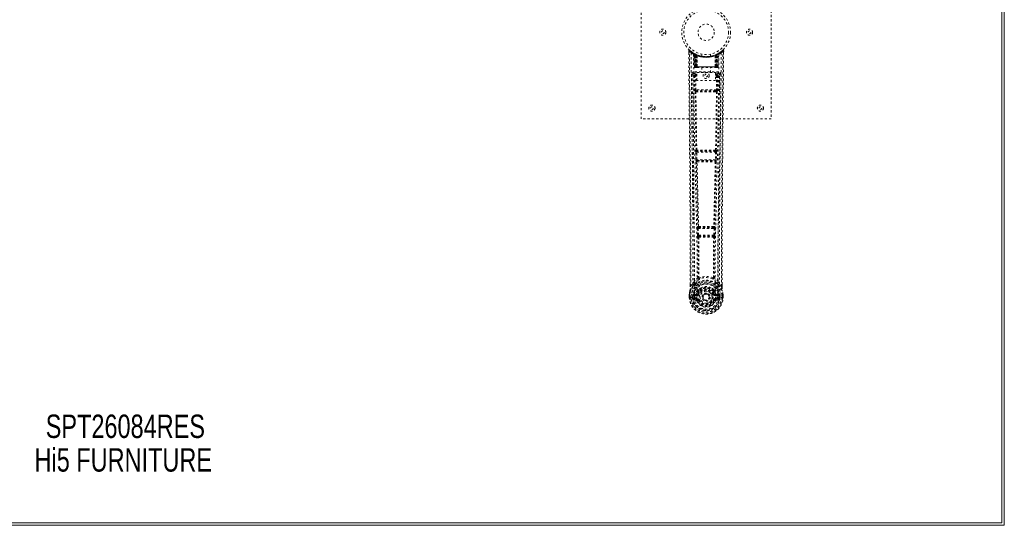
# Model space of a CAD drawing. Header units: inches. Extents: x 20.7 to 104.2, y 28.9 to 88.4.
# Tile 3 of 4: x 58.7 to 104.2, y 28.9 to 52.2. Entities that reach past the tile are written whole.
import ezdxf

# ---------------------------------------------------------------- set-up
doc = ezdxf.new("R2010")
doc.units = ezdxf.units.IN
doc.header["$MEASUREMENT"] = 0
doc.linetypes.add('SLD-Dashed', pattern=[0.075, 0.05, -0.025])
doc.linetypes.add('SLD-Solid', pattern=[0])
doc.layers.add('HI5-SYMBOLTEXT', color=5, linetype='SLD-Solid')
doc.styles.add('SLDTEXTSTYLE0', font='TXT', dxfattribs={"width": 0.75})

# ---------------------------------------------------------------- blocks, each defined once
blk = doc.blocks.new('SW_NOTE_0')
at = {"layer": 'HI5-SYMBOLTEXT', "color": 0, "char_height": 1.08, "attachment_point": 1, "style": 'SLDTEXTSTYLE0'}
for s, insert in [('SPT26084RES', (0, 1.392)), ('Hi5 FURNITURE', (-0.514, -0.16))]:
    blk.add_mtext(s, dxfattribs=dict(at, insert=insert))

msp = doc.modelspace()

# ---------------------------------------------------------------- linework, layer by layer
at = {"color": 7, "linetype": 'SLD-Solid', "lineweight": 15}
for p, q in [((104.04, 28.995), (104.04, 88.259)), ((104.04, 88.259), (104.04, 28.995)), ((104.158, 88.377), (104.158, 28.877)), ((104.158, 28.877), (20.658, 28.877)), ((20.776, 28.995), (104.04, 28.995)), ((104.04, 28.995), (20.776, 28.995))]:
    msp.add_line(p, q, dxfattribs=at)
at = {"color": 7, "linetype": 'SLD-Dashed', "lineweight": 0}
for p, q in [((87.408, 47.627), (87.408, 55.627)), ((93.408, 55.627), (93.408, 47.627)), ((89.601, 50.768), (89.602, 50.684)), ((89.839, 50.653), (89.826, 50.661)), ((89.854, 50.628), (89.841, 50.637)), ((89.862, 50.031), (89.841, 50.637)), ((89.875, 50.031), (89.854, 50.628)), ((89.924, 50.609), (89.858, 50.643)), ((89.873, 50.621), (89.896, 50.027)), ((89.941, 50.582), (89.873, 50.618)), ((89.893, 50.031), (89.873, 50.618)), ((89.9, 50.588), (89.913, 50.614)), ((89.9, 50.588), (89.901, 50.031)), ((89.906, 50.585), (89.9, 50.588)), ((89.906, 50.585), (89.918, 50.611)), ((89.906, 50.031), (89.906, 50.585)), ((89.913, 50.614), (89.918, 50.611)), ((89.914, 50.581), (89.926, 50.608)), ((89.914, 50.031), (89.914, 50.581)), ((89.918, 50.579), (89.93, 50.606)), ((89.918, 50.579), (89.918, 50.031)), ((89.925, 50.608), (89.924, 50.609)), ((89.93, 50.606), (89.926, 50.608)), ((89.932, 50.573), (89.944, 50.599)), ((89.932, 50.573), (89.933, 50.031)), ((89.936, 50.571), (89.948, 50.598)), ((89.936, 50.031), (89.936, 50.571)), ((89.941, 50.582), (89.942, 50.582)), ((89.96, 50.031), (89.941, 50.582)), ((89.942, 50.582), (89.962, 50.031)), ((89.944, 50.599), (89.948, 50.598)), ((89.987, 50.553), (89.985, 50.554)), ((89.99, 50.029), (89.985, 50.554)), ((89.987, 50.553), (89.992, 50.031)), ((89.991, 50.579), (89.988, 50.58)), ((90.208, 50.616), (90.208, 50.519)), ((90.608, 50.519), (90.608, 50.616)), ((90.824, 50.031), (90.829, 50.553)), ((90.828, 50.581), (90.825, 50.579)), ((90.831, 50.554), (90.826, 50.029)), ((90.831, 50.554), (90.829, 50.553)), ((90.855, 50.031), (90.874, 50.582)), ((90.875, 50.582), (90.856, 50.031)), ((90.868, 50.598), (90.88, 50.571)), ((90.872, 50.599), (90.898, 50.612)), ((90.872, 50.599), (90.884, 50.573)), ((90.874, 50.582), (90.875, 50.582)), ((90.943, 50.618), (90.875, 50.582)), ((90.88, 50.571), (90.88, 50.031)), ((90.883, 50.031), (90.884, 50.573)), ((90.89, 50.608), (90.886, 50.606)), ((90.886, 50.606), (90.898, 50.579)), ((90.89, 50.608), (90.902, 50.581)), ((90.892, 50.609), (90.891, 50.608)), ((90.958, 50.643), (90.892, 50.609)), ((90.898, 50.611), (90.903, 50.614)), ((90.898, 50.611), (90.911, 50.585)), ((90.898, 50.031), (90.898, 50.579)), ((90.902, 50.581), (90.902, 50.031)), ((90.903, 50.614), (90.912, 50.618)), ((90.903, 50.614), (90.916, 50.588)), ((90.916, 50.588), (90.911, 50.585)), ((90.911, 50.585), (90.911, 50.031)), ((90.916, 50.031), (90.916, 50.588)), ((90.92, 50.027), (90.943, 50.621)), ((90.923, 50.031), (90.943, 50.618)), ((90.936, 50.612), (90.931, 50.613)), ((90.941, 50.031), (90.962, 50.628)), ((90.954, 50.031), (90.976, 50.637)), ((90.976, 50.637), (90.962, 50.628)), ((90.99, 50.661), (90.977, 50.653)), ((91.054, 50.703), (90.994, 50.666)), ((91.165, 50.791), (91.063, 50.71)), ((91.215, 50.768), (91.185, 50.769)), ((91.214, 50.683), (91.215, 50.768)), ((89.862, 50.031), (89.875, 50.031)), ((89.901, 50.031), (89.862, 50.031)), ((89.875, 50.031), (89.914, 50.031)), ((89.888, 50.003), (89.892, 50.002)), ((89.893, 50.031), (89.96, 50.031)), ((89.894, 50.002), (89.893, 50.002)), ((89.901, 50.002), (89.906, 50.002)), ((89.905, 50.002), (89.915, 50.002)), ((90.911, 50.031), (89.906, 50.031)), ((89.915, 50.002), (89.919, 50.002)), ((89.918, 50.031), (90.898, 50.031)), ((89.923, 50.002), (89.99, 50.002)), ((89.933, 50.031), (89.936, 50.031)), ((90.88, 50.031), (89.936, 50.031)), ((89.962, 50.031), (89.96, 50.031)), ((89.99, 50.029), (89.992, 50.031)), ((89.992, 50.031), (90.824, 50.031)), ((89.992, 50.002), (90.824, 50.002)), ((90.213, 50.002), (90.213, 49.769)), ((90.603, 49.769), (90.603, 50.002)), ((90.824, 50.031), (90.826, 50.029)), ((90.826, 50.002), (90.893, 50.002)), ((90.856, 50.031), (90.855, 50.031)), ((90.856, 50.031), (90.923, 50.031)), ((90.88, 50.031), (90.883, 50.031)), ((90.897, 50.002), (90.901, 50.002)), ((90.901, 50.002), (90.911, 50.002)), ((90.902, 50.031), (90.941, 50.031)), ((90.91, 50.002), (90.915, 50.002)), ((90.915, 50.002), (90.915, 50.004)), ((90.954, 50.031), (90.916, 50.031)), ((90.923, 50.002), (90.922, 50.002)), ((90.924, 50.002), (90.928, 50.002)), ((90.941, 50.031), (90.954, 50.031)), ((89.795, 49.705), (89.791, 49.687)), ((89.792, 49.695), (89.792, 49.685)), ((89.792, 49.685), (89.792, 49.683)), ((89.792, 49.684), (89.799, 48.87)), ((89.836, 49.793), (89.836, 49.733)), ((90.98, 49.793), (89.836, 49.793)), ((89.836, 49.733), (89.984, 49.733)), ((89.884, 49.63), (89.891, 48.97)), ((89.884, 49.63), (89.929, 49.63)), ((89.929, 49.675), (89.929, 49.63)), ((89.984, 49.675), (89.929, 49.675)), ((89.984, 49.63), (89.929, 49.63)), ((89.936, 48.97), (89.929, 49.63)), ((89.984, 49.403), (89.984, 49.769)), ((89.984, 49.769), (90.845, 49.769)), ((90.845, 49.769), (90.845, 49.403)), ((90.845, 49.733), (90.98, 49.733)), ((90.845, 49.675), (90.888, 49.675)), ((90.845, 49.63), (90.888, 49.63)), ((90.888, 49.63), (90.881, 48.97)), ((90.888, 49.675), (90.888, 49.63)), ((90.932, 49.63), (90.925, 48.97)), ((90.98, 49.733), (90.98, 49.793)), ((91.017, 48.87), (91.024, 49.684)), ((91.025, 49.687), (91.021, 49.705)), ((91.024, 49.685), (91.024, 49.695)), ((91.024, 49.683), (91.024, 49.685)), ((90.845, 49.403), (89.984, 49.403)), ((89.933, 48.88), (89.982, 48.879)), ((90.881, 48.97), (89.936, 48.97)), ((89.992, 48.926), (89.945, 48.926)), ((90.824, 48.926), (89.992, 48.926)), ((90.872, 48.926), (90.824, 48.926)), ((90.834, 48.879), (90.883, 48.88)), ((93.408, 47.627), (87.408, 47.627)), ((89.928, 46.099), (89.939, 45.746)), ((89.941, 46.191), (89.935, 46.189)), ((89.973, 46.1), (90.843, 46.1)), ((89.984, 45.748), (89.973, 46.1)), ((89.98, 46.145), (89.986, 46.148)), ((90.836, 46.145), (89.98, 46.145)), ((90.83, 46.148), (90.836, 46.145)), ((90.843, 46.1), (90.833, 45.748)), ((90.881, 46.189), (90.875, 46.191)), ((90.888, 46.099), (90.877, 45.746)), ((89.952, 45.656), (89.953, 45.656)), ((90.833, 45.748), (89.984, 45.748)), ((89.997, 45.702), (89.997, 45.703)), ((89.997, 45.703), (90.819, 45.703)), ((90.819, 45.703), (90.819, 45.702)), ((90.863, 45.656), (90.864, 45.656)), ((89.998, 42.577), (90.01, 42.268)), ((90.02, 42.67), (90.008, 42.666)), ((90.01, 42.268), (90.012, 42.234)), ((90.042, 42.578), (90.774, 42.578)), ((90.054, 42.269), (90.042, 42.578)), ((90.052, 42.623), (90.065, 42.627)), ((90.764, 42.623), (90.052, 42.623)), ((90.762, 42.269), (90.054, 42.269)), ((90.751, 42.627), (90.764, 42.623)), ((90.774, 42.578), (90.762, 42.269)), ((90.796, 42.67), (90.808, 42.666)), ((90.807, 42.268), (90.804, 42.234)), ((90.819, 42.577), (90.807, 42.268)), ((90.028, 42.178), (90.029, 42.177)), ((90.073, 42.224), (90.072, 42.225)), ((90.072, 42.225), (90.744, 42.225)), ((90.744, 42.225), (90.743, 42.224)), ((90.787, 42.177), (90.788, 42.178)), ((89.671, 39.895), (89.671, 39.984)), ((89.673, 39.985), (89.673, 39.896)), ((89.797, 40.012), (89.701, 39.896)), ((89.797, 40.012), (89.857, 40.124)), ((90.96, 40.124), (91.019, 40.012)), ((91.115, 39.896), (91.019, 40.012)), ((91.144, 39.896), (91.143, 39.997)), ((91.145, 39.895), (91.145, 39.997)), ((89.628, 39.396), (89.629, 39.513)), ((89.629, 39.517), (89.629, 39.513)), ((89.63, 39.513), (89.63, 39.395)), ((89.659, 39.513), (89.658, 39.397)), ((89.824, 39.516), (89.821, 39.512)), ((89.824, 39.516), (89.835, 39.527)), ((89.95, 39.548), (89.835, 39.527)), ((89.835, 39.527), (89.835, 39.527)), ((89.835, 39.527), (89.835, 39.527)), ((89.85, 39.494), (89.979, 39.519)), ((89.979, 39.519), (89.979, 39.494)), ((90.027, 39.548), (90.034, 39.56)), ((90.034, 39.56), (90.061, 39.548)), ((90.037, 39.708), (90.036, 39.686)), ((90.044, 39.736), (90.055, 39.754)), ((90.06, 39.703), (90.06, 39.681)), ((90.755, 39.548), (90.782, 39.56)), ((90.756, 39.681), (90.756, 39.703)), ((90.761, 39.754), (90.773, 39.736)), ((90.779, 39.708), (90.78, 39.686)), ((90.782, 39.56), (90.789, 39.548)), ((90.837, 39.519), (90.966, 39.494)), ((90.837, 39.519), (90.837, 39.494)), ((90.981, 39.527), (90.866, 39.548)), ((90.981, 39.527), (90.992, 39.516)), ((90.995, 39.512), (90.992, 39.516)), ((91.158, 39.397), (91.158, 39.513)), ((91.187, 39.395), (91.186, 39.513)), ((91.187, 39.513), (91.187, 39.517)), ((91.188, 39.396), (91.187, 39.513)), ((89.628, 39.396), (89.632, 39.396)), ((89.632, 39.396), (89.686, 39.396)), ((89.686, 39.396), (89.709, 39.396)), ((89.709, 39.396), (89.714, 39.396)), ((89.714, 39.396), (89.865, 39.396)), ((89.78, 39.469), (89.78, 39.47)), ((89.78, 39.397), (89.78, 39.469)), ((89.78, 39.397), (89.78, 39.397)), ((89.809, 39.468), (89.809, 39.397)), ((89.815, 39.397), (89.809, 39.397)), ((89.81, 39.469), (89.815, 39.488)), ((89.815, 39.488), (89.815, 39.475)), ((89.815, 39.475), (89.815, 39.397)), ((89.833, 39.276), (89.951, 39.252)), ((89.85, 39.494), (89.85, 39.464)), ((89.979, 39.494), (89.85, 39.494)), ((89.979, 39.464), (89.85, 39.464)), ((89.863, 39.342), (89.863, 39.312)), ((89.863, 39.342), (89.979, 39.342)), ((89.979, 39.291), (89.863, 39.312)), ((89.863, 39.312), (89.979, 39.312)), ((89.865, 39.396), (89.865, 39.396)), ((89.979, 39.464), (89.979, 39.494)), ((89.979, 39.342), (89.979, 39.312)), ((89.979, 39.291), (89.979, 39.312)), ((90.039, 39.248), (90.035, 39.256)), ((90.061, 39.257), (90.039, 39.248)), ((90.252, 39.403), (90.252, 39.418)), ((90.252, 39.394), (90.252, 39.403)), ((90.777, 39.248), (90.755, 39.257)), ((90.781, 39.256), (90.777, 39.248)), ((90.832, 39.225), (90.777, 39.248)), ((90.966, 39.494), (90.837, 39.494)), ((90.837, 39.464), (90.837, 39.494)), ((90.966, 39.464), (90.837, 39.464)), ((90.837, 39.342), (90.837, 39.312)), ((90.837, 39.342), (90.953, 39.342)), ((90.953, 39.312), (90.837, 39.291)), ((90.837, 39.291), (90.837, 39.312)), ((90.837, 39.312), (90.953, 39.312)), ((90.865, 39.252), (90.984, 39.276)), ((90.951, 39.396), (91.102, 39.396)), ((90.953, 39.312), (90.953, 39.342)), ((90.966, 39.464), (90.966, 39.494)), ((91.001, 39.488), (91.001, 39.475)), ((91.006, 39.469), (91.001, 39.488)), ((91.001, 39.475), (91.001, 39.397)), ((91.001, 39.397), (91.007, 39.397)), ((91.036, 39.47), (91.007, 39.468)), ((91.007, 39.397), (91.007, 39.468)), ((91.036, 39.47), (91.036, 39.469)), ((91.036, 39.469), (91.037, 39.397)), ((91.102, 39.396), (91.108, 39.396)), ((91.108, 39.396), (91.131, 39.396)), ((91.131, 39.396), (91.184, 39.396)), ((91.184, 39.396), (91.188, 39.396))]:
    msp.add_line(p, q, dxfattribs=at)
at = {"color": 7, "linetype": 'SLD-Dashed', "lineweight": 0, "flags": 128}
for points in [[(89.601, 50.768), (89.602, 50.768), (89.604, 50.768), (89.61, 50.769), (89.62, 50.769), (89.625, 50.768), (89.631, 50.769)], [(89.671, 39.984), (89.669, 42.613), (89.651, 45.331), (89.627, 48.049), (89.601, 50.768)], [(89.65, 50.788), (89.643, 50.792), (89.635, 50.795), (89.626, 50.795), (89.618, 50.794), (89.612, 50.79), (89.606, 50.785), (89.603, 50.778), (89.602, 50.771)], [(89.631, 50.769), (89.639, 50.777), (89.646, 50.784), (89.65, 50.789), (89.651, 50.791)], [(89.701, 39.896), (89.702, 40.635), (89.702, 41.415), (89.7, 42.238), (89.696, 43.103), (89.692, 43.9), (89.686, 44.73), (89.685, 44.92), (89.683, 45.113), (89.682, 45.307), (89.681, 45.44), (89.68, 45.57), (89.678, 45.705), (89.677, 45.847), (89.673, 46.3), (89.669, 46.805), (89.663, 47.36), (89.66, 47.711), (89.656, 48.084), (89.653, 48.486), (89.649, 48.862), (89.644, 49.353), (89.64, 49.789), (89.637, 50.17), (89.634, 50.497), (89.631, 50.769)], [(89.72, 50.675), (89.726, 49.084), (89.744, 47.495), (89.774, 45.908), (89.812, 44.326), (89.842, 43.086), (89.865, 41.85), (89.875, 40.62), (89.865, 39.396)], [(89.829, 50.619), (89.835, 49.033), (89.856, 47.448), (89.889, 45.866), (89.929, 44.287), (89.961, 43.05), (89.985, 41.816), (89.995, 40.588), (89.982, 39.366)], [(89.834, 50.654), (89.841, 50.643), (89.845, 50.629)], [(89.841, 50.642), (89.842, 50.637), (89.842, 50.635)], [(89.872, 50.625), (89.873, 50.619), (89.873, 50.618)], [(89.874, 50.634), (89.88, 50.63), (89.913, 50.614)], [(90.987, 50.619), (90.981, 49.033), (90.96, 47.448), (90.927, 45.866), (90.887, 44.287), (90.855, 43.05), (90.831, 41.816), (90.822, 40.588), (90.834, 39.366)], [(91.096, 50.675), (91.091, 49.084), (91.072, 47.495), (91.042, 45.908), (91.004, 44.326), (90.974, 43.086), (90.951, 41.85), (90.941, 40.62), (90.951, 39.396)], [(91.115, 39.896), (91.114, 40.71), (91.114, 41.559), (91.117, 42.443), (91.12, 43.245), (91.123, 43.763), (91.127, 44.305), (91.131, 44.871), (91.136, 45.434), (91.14, 45.922), (91.145, 46.569), (91.152, 47.257), (91.159, 47.987), (91.165, 48.663), (91.185, 50.769)], [(91.145, 39.997), (91.147, 42.613), (91.165, 45.329), (91.189, 48.051), (91.215, 50.768)], [(91.212, 50.768), (91.21, 50.776), (91.207, 50.784), (91.201, 50.79), (91.195, 50.795), (91.188, 50.798), (91.181, 50.798), (91.173, 50.796), (91.167, 50.792)], [(89.933, 50.031), (89.925, 50.031), (89.917, 50.031), (89.91, 50.031), (89.904, 50.031), (89.899, 50.031), (89.896, 50.031), (89.894, 50.031), (89.893, 50.031)], [(89.893, 50.031), (89.894, 50.024), (89.895, 50.022)], [(89.907, 50.002), (89.907, 50.002), (89.908, 50.002), (89.911, 50.003), (89.915, 50.004)], [(89.922, 50.002), (89.924, 50.002), (89.925, 50.002)], [(89.962, 50.031), (89.965, 50.021), (89.972, 50.012)], [(89.99, 50.029), (89.975, 50.015), (89.972, 50.012)], [(90.826, 50.029), (90.841, 50.015), (90.844, 50.012)], [(90.844, 50.012), (90.851, 50.021), (90.855, 50.031)], [(90.923, 50.031), (90.922, 50.031), (90.921, 50.031), (90.917, 50.031), (90.912, 50.031), (90.906, 50.031), (90.899, 50.031), (90.891, 50.031), (90.883, 50.031)], [(90.902, 50.004), (90.906, 50.003), (90.908, 50.002), (90.909, 50.002), (90.909, 50.002)], [(89.731, 49.687), (89.735, 49.311), (89.739, 48.882), (89.744, 48.412), (89.748, 47.987), (89.75, 47.765), (89.752, 47.542), (89.754, 47.32), (89.757, 47.067), (89.759, 46.812), (89.761, 46.565), (89.766, 46.061), (89.77, 45.593), (89.774, 45.161), (89.778, 44.739), (89.781, 44.249), (89.787, 43.408), (89.792, 42.56), (89.796, 41.682), (89.797, 40.828), (89.797, 40.012)], [(89.791, 49.687), (89.815, 49.659), (89.884, 49.63)], [(89.791, 49.687), (89.822, 46.499), (89.848, 43.311), (89.857, 40.124)], [(89.929, 49.675), (89.86, 49.704), (89.836, 49.733)], [(90.98, 49.733), (90.957, 49.704), (90.888, 49.675)], [(90.932, 49.63), (90.928, 49.63), (90.918, 49.63), (90.904, 49.63), (90.888, 49.63)], [(90.932, 49.63), (91.001, 49.659), (91.022, 49.684)], [(90.96, 40.124), (90.968, 43.311), (90.994, 46.499), (91.025, 49.687)], [(91.019, 40.012), (91.019, 40.752), (91.02, 41.524), (91.023, 42.327), (91.027, 43.093), (91.032, 43.868), (91.038, 44.644), (91.044, 45.4), (91.051, 46.126), (91.057, 46.801), (91.064, 47.558), (91.071, 48.267), (91.078, 48.965), (91.085, 49.687)], [(89.936, 48.97), (89.92, 48.97), (89.906, 48.97), (89.895, 48.97), (89.891, 48.97)], [(89.9, 48.882), (89.917, 47.536), (89.941, 46.191)], [(89.975, 46.189), (89.95, 47.534), (89.933, 48.88)], [(90.834, 48.879), (90.623, 48.879), (90.408, 48.879), (90.194, 48.879), (89.982, 48.879)], [(90.824, 48.926), (90.62, 48.926), (90.414, 48.926), (90.202, 48.926), (89.992, 48.926)], [(90.883, 48.88), (90.866, 47.534), (90.841, 46.189)], [(90.872, 48.926), (90.888, 48.922), (90.899, 48.915)], [(90.916, 48.882), (90.899, 47.536), (90.875, 46.191)], [(90.925, 48.97), (90.921, 48.97), (90.911, 48.97), (90.896, 48.97), (90.881, 48.97)], [(89.973, 46.1), (89.965, 46.1), (89.957, 46.1), (89.949, 46.099), (89.943, 46.099), (89.937, 46.099), (89.933, 46.099), (89.93, 46.099), (89.928, 46.099)], [(90.888, 46.099), (90.886, 46.099), (90.883, 46.099), (90.879, 46.099), (90.873, 46.099), (90.867, 46.099), (90.859, 46.1), (90.852, 46.1), (90.843, 46.1)], [(89.984, 45.748), (89.975, 45.747), (89.968, 45.747), (89.96, 45.747), (89.954, 45.747), (89.948, 45.746), (89.944, 45.746), (89.941, 45.746), (89.939, 45.746)], [(89.939, 45.746), (89.941, 45.713), (89.941, 45.711)], [(89.953, 45.656), (89.988, 44.161), (90.02, 42.67)], [(90.056, 42.666), (90.023, 44.157), (89.987, 45.653)], [(90.829, 45.653), (90.793, 44.157), (90.76, 42.666)], [(90.863, 45.656), (90.828, 44.161), (90.796, 42.67)], [(90.877, 45.746), (90.876, 45.746), (90.872, 45.746), (90.868, 45.746), (90.862, 45.747), (90.856, 45.747), (90.849, 45.747), (90.841, 45.747), (90.833, 45.748)], [(90.859, 45.676), (90.86, 45.674), (90.863, 45.656)], [(90.877, 45.746), (90.875, 45.713), (90.875, 45.711)], [(90.042, 42.578), (90.034, 42.578), (90.026, 42.578), (90.019, 42.577), (90.013, 42.577), (90.007, 42.577), (90.003, 42.577), (89.999, 42.577), (89.998, 42.577)], [(90.054, 42.269), (90.046, 42.269), (90.038, 42.269), (90.031, 42.269), (90.025, 42.268), (90.019, 42.268), (90.015, 42.268), (90.012, 42.268), (90.01, 42.268)], [(90.042, 42.578), (90.042, 42.587), (90.042, 42.595), (90.044, 42.609), (90.047, 42.619), (90.052, 42.623)], [(90.762, 42.269), (90.761, 42.261), (90.76, 42.252), (90.755, 42.238), (90.75, 42.228), (90.747, 42.226), (90.745, 42.225), (90.744, 42.225)], [(90.807, 42.268), (90.802, 42.268), (90.791, 42.268), (90.777, 42.269), (90.762, 42.269)], [(90.764, 42.623), (90.769, 42.619), (90.773, 42.609), (90.774, 42.595), (90.775, 42.587), (90.774, 42.578)], [(90.819, 42.577), (90.817, 42.577), (90.813, 42.577), (90.809, 42.577), (90.803, 42.577), (90.797, 42.577), (90.79, 42.578), (90.782, 42.578), (90.774, 42.578)], [(90.029, 42.177), (90.04, 41.246), (90.04, 40.317)], [(90.065, 42.172), (90.075, 41.24), (90.076, 40.31)], [(90.74, 40.31), (90.741, 41.24), (90.751, 42.172)], [(90.787, 42.177), (90.777, 41.246), (90.776, 40.317)], [(89.839, 39.972), (89.739, 39.848), (89.659, 39.694)], [(90.038, 40.308), (89.941, 40.222), (89.857, 40.124)], [(89.95, 40.075), (89.944, 40.069), (89.935, 40.06)], [(90.038, 40.308), (90.04, 40.298), (90.045, 40.289), (90.051, 40.283), (90.059, 40.28), (90.067, 40.28), (90.074, 40.283), (90.081, 40.29), (90.086, 40.299)], [(90.076, 40.31), (90.076, 40.308), (90.077, 40.306), (90.08, 40.303), (90.086, 40.299)], [(90.73, 40.299), (90.737, 40.303), (90.739, 40.306), (90.74, 40.308), (90.74, 40.31)], [(90.73, 40.299), (90.735, 40.29), (90.742, 40.283), (90.75, 40.28), (90.758, 40.28), (90.765, 40.283), (90.771, 40.289), (90.776, 40.298), (90.778, 40.308)], [(90.96, 40.124), (90.875, 40.222), (90.778, 40.308)], [(90.881, 40.06), (90.872, 40.069), (90.867, 40.075)], [(90.977, 39.972), (91.077, 39.848), (91.157, 39.694)], [(89.659, 39.694), (89.643, 39.615), (89.629, 39.517)], [(89.629, 39.513), (89.642, 39.608), (89.658, 39.683)], [(89.629, 39.517), (89.63, 39.517), (89.632, 39.516), (89.635, 39.516), (89.638, 39.515), (89.643, 39.515), (89.648, 39.514), (89.653, 39.513), (89.659, 39.513)], [(89.629, 39.513), (89.629, 39.513), (89.63, 39.513), (89.632, 39.513), (89.636, 39.513), (89.64, 39.513), (89.646, 39.513), (89.652, 39.513), (89.659, 39.513)], [(89.659, 39.694), (89.658, 39.688), (89.658, 39.683)], [(89.701, 39.896), (89.695, 39.896), (89.689, 39.896), (89.683, 39.896), (89.678, 39.896), (89.674, 39.896), (89.672, 39.896), (89.671, 39.895), (89.671, 39.895)], [(89.977, 39.571), (89.964, 39.553), (89.95, 39.548)], [(90.036, 39.686), (90.006, 39.635), (89.977, 39.571)], [(90.181, 39.839), (90.13, 39.813), (90.055, 39.754)], [(90.089, 39.537), (90.084, 39.539), (90.079, 39.541), (90.074, 39.543), (90.07, 39.545), (90.066, 39.546), (90.064, 39.547), (90.062, 39.548), (90.061, 39.548)], [(90.761, 39.754), (90.686, 39.813), (90.635, 39.839)], [(90.782, 39.56), (90.756, 39.62), (90.727, 39.668)], [(90.727, 39.537), (90.732, 39.539), (90.737, 39.541), (90.742, 39.543), (90.746, 39.545), (90.75, 39.546), (90.752, 39.547), (90.754, 39.548), (90.755, 39.548)], [(90.78, 39.686), (90.811, 39.635), (90.839, 39.571)], [(90.839, 39.571), (90.852, 39.553), (90.866, 39.548)], [(91.145, 39.895), (91.145, 39.895), (91.144, 39.896), (91.142, 39.896), (91.138, 39.896), (91.133, 39.896), (91.127, 39.896), (91.121, 39.896), (91.115, 39.896)], [(91.159, 39.683), (91.158, 39.688), (91.157, 39.694)], [(91.187, 39.517), (91.175, 39.605), (91.157, 39.694)], [(91.187, 39.517), (91.186, 39.517), (91.184, 39.516), (91.181, 39.516), (91.178, 39.515), (91.173, 39.515), (91.168, 39.514), (91.163, 39.513), (91.158, 39.513)], [(91.158, 39.513), (91.164, 39.513), (91.17, 39.513), (91.176, 39.513), (91.18, 39.513), (91.184, 39.513), (91.186, 39.513), (91.188, 39.513), (91.187, 39.513)], [(91.187, 39.513), (91.174, 39.608), (91.159, 39.683)], [(89.658, 39.397), (89.652, 39.397), (89.646, 39.397), (89.64, 39.396), (89.635, 39.396), (89.632, 39.396), (89.629, 39.396), (89.628, 39.396), (89.628, 39.396)], [(89.78, 39.47), (89.79, 39.469), (89.799, 39.469), (89.806, 39.468), (89.809, 39.468)], [(89.809, 39.397), (89.806, 39.397), (89.799, 39.397), (89.79, 39.397), (89.78, 39.397)], [(89.809, 39.468), (89.81, 39.468), (89.81, 39.469)], [(89.85, 39.464), (89.831, 39.467), (89.815, 39.475)], [(89.82, 39.324), (89.84, 39.337), (89.863, 39.342)], [(90.834, 39.366), (90.828, 39.288), (90.806, 39.213), (90.766, 39.143), (90.713, 39.082), (90.647, 39.033), (90.572, 38.996), (90.492, 38.974), (90.408, 38.966), (90.324, 38.974), (90.244, 38.996), (90.169, 39.033), (90.104, 39.082), (90.05, 39.143), (90.011, 39.213), (89.988, 39.288), (89.982, 39.366)], [(90.089, 39.269), (90.084, 39.267), (90.079, 39.265), (90.074, 39.263), (90.07, 39.261), (90.066, 39.259), (90.064, 39.258), (90.062, 39.258), (90.061, 39.257)], [(90.727, 39.269), (90.732, 39.267), (90.737, 39.265), (90.742, 39.263), (90.746, 39.261), (90.75, 39.259), (90.752, 39.258), (90.754, 39.258), (90.755, 39.257)], [(90.953, 39.342), (90.977, 39.337), (90.996, 39.324)], [(91.001, 39.475), (90.985, 39.467), (90.966, 39.464)], [(91.006, 39.469), (91.007, 39.468), (91.007, 39.468)], [(91.188, 39.396), (91.188, 39.396), (91.187, 39.396), (91.184, 39.396), (91.181, 39.396), (91.176, 39.396), (91.171, 39.397), (91.164, 39.397), (91.158, 39.397)]]:
    msp.add_lwpolyline(points, dxfattribs=at)
at = {"color": 7, "linetype": 'SLD-Dashed', "lineweight": 0}
for centre, radius in [((90.408, 51.627), 1.125), ((90.408, 51.627), 1.03), ((90.408, 51.627), 0.376), ((88.408, 51.627), 0.141), ((88.408, 51.627), 0.0625), ((92.408, 51.627), 0.141), ((92.408, 51.627), 0.0625), ((90.408, 49.627), 0.141), ((90.408, 49.627), 0.0625), ((87.908, 48.127), 0.141), ((87.908, 48.127), 0.0625), ((92.908, 48.127), 0.141), ((92.908, 48.127), 0.0625), ((90.408, 39.403), 0.7), ((90.408, 39.403), 0.69), ((90.408, 39.403), 0.623), ((90.408, 39.403), 0.32), ((90.408, 39.403), 0.275), ((90.408, 39.403), 0.188), ((90.408, 39.403), 0.157), ((90.408, 39.403), 0.142), ((90.408, 39.403), 0.139), ((90.408, 39.403), 0.138)]:
    msp.add_circle(centre, radius, dxfattribs=at)
for centre, radius, start, end in [((89.631, 50.769), 0.03, 47.848, 180.5292), ((90.402, 51.661), 1.2, 228.1041, 235.3369), ((90.408, 51.627), 1.158, 227.8714, 312.1369), ((90.404, 51.621), 1.12, 227.8958, 235.3632), ((89.75, 50.675), 0.03, 55.9267, 179.7348), ((90.394, 51.862), 1.366, 240.4187, 245.5467), ((90.408, 51.627), 1.127, 235.3416, 240.474), ((89.811, 50.635), 0.03, 1.9798, 58.9227), ((90.403, 51.618), 1.117, 238.9198, 239.808), ((89.791, 50.6), 0.0707, 31.4602, 58.8912), ((89.87, 50.607), 0.0429, 114.1717, 162.9942), ((90.408, 51.659), 1.19, 240.8801, 299.1199), ((89.824, 50.627), 0.0299, 1.9031, 59.6981), ((90.324, 51.48), 0.958, 239.6193, 242.5247), ((90.418, 51.648), 1.153, 239.9238, 243.9573), ((90.398, 51.261), 0.837, 228.2592, 233.5251), ((90.408, 51.627), 1.127, 240.4732, 299.5268), ((90.385, 51.241), 0.811, 229.0934, 234.4531), ((89.843, 50.617), 0.03, 16.8599, 61.2493), ((89.843, 50.617), 0.0299, 1.8016, 60.7461), ((90.402, 51.614), 1.113, 240.7493, 245.7404), ((90.396, 51.25), 0.821, 230.3925, 235.5903), ((90.408, 51.626), 1.155, 244.2143, 295.7857), ((90.408, 51.626), 1.155, 244.9104, 295.0896), ((89.911, 50.582), 0.0297, 1.4827, 64.4695), ((89.913, 50.581), 0.0297, 1.4764, 64.5493), ((90.408, 51.626), 1.155, 245.8866, 294.1134), ((90.365, 51.18), 0.733, 234.7569, 238.7662), ((89.959, 50.57), 0.0311, 328.321, 19.6503), ((89.958, 50.57), 0.0345, 328.952, 15.1616), ((90.408, 51.59), 1.12, 247.9256, 292.0744), ((90.858, 50.57), 0.0345, 164.832, 211.0445), ((90.857, 50.57), 0.031, 160.2249, 211.6852), ((90.45, 51.181), 0.734, 301.2412, 305.2414), ((90.517, 51.391), 0.868, 293.5573, 295.4839), ((90.927, 50.505), 0.109, 91.2481, 120.4794), ((90.903, 50.581), 0.0297, 115.4507, 178.5236), ((90.905, 50.582), 0.0297, 115.5233, 178.5246), ((90.42, 51.25), 0.821, 304.4097, 309.6075), ((90.433, 51.238), 0.807, 305.5345, 310.9189), ((90.959, 50.486), 0.137, 89.4088, 113.5142), ((90.418, 51.262), 0.838, 306.4774, 311.7383), ((90.973, 50.617), 0.0299, 119.2429, 178.2016), ((90.557, 51.37), 0.83, 298.7861, 300.3548), ((90.992, 50.627), 0.0299, 120.3019, 178.0969), ((90.409, 51.626), 1.126, 299.5239, 304.6605), ((90.946, 50.607), 0.0429, 17.0146, 65.8219), ((91.006, 50.635), 0.03, 121.088, 178.0095), ((90.423, 51.86), 1.364, 294.449, 299.5855), ((90.413, 51.621), 1.12, 304.6371, 312.1019), ((91.066, 50.675), 0.03, 0.2617, 124.0768), ((90.41, 51.667), 1.206, 304.6792, 311.8728), ((91.185, 50.769), 0.03, 359.4717, 132.1511), ((91.129, 50.739), 0.0633, 28.5158, 55.8927), ((89.892, 50.032), 0.03, 181.9988, 269.9906), ((89.893, 50.032), 0.0305, 182.3677, 249.3723), ((89.905, 50.032), 0.03, 181.9767, 246.5646), ((89.906, 50.033), 0.0315, 237.9447, 270.6795), ((89.923, 50.032), 0.03, 181.9256, 269.9426), ((89.921, 49.891), 0.114, 100.0907, 103.9727), ((90.719, 50.027), 0.818, 179.7658, 181.6405), ((90.315, 50.024), 0.409, 179.0078, 183.0631), ((90.337, 50.024), 0.423, 179.0446, 182.9706), ((90.343, 50.024), 0.425, 179.0509, 182.9551), ((90.378, 50.024), 0.446, 179.0944, 182.8187), ((90.379, 50.024), 0.443, 179.0881, 182.8343), ((89.99, 50.032), 0.0299, 181.8008, 269.8108), ((89.992, 50.028), 0.0265, 218.3736, 269.3777), ((90.824, 50.028), 0.0266, 270.8027, 321.446), ((90.826, 50.032), 0.0299, 270.1893, 358.2037), ((90.435, 50.024), 0.446, 357.1813, 0.9056), ((90.442, 50.024), 0.442, 357.1658, 0.9211), ((90.888, 50.037), 0.0353, 261.812, 350.679), ((90.893, 50.032), 0.03, 270.06, 358.0673), ((90.476, 50.024), 0.422, 357.0374, 0.9659), ((90.054, 50.027), 0.848, 358.418, 0.2259), ((90.504, 50.024), 0.407, 356.9213, 0.9985), ((90.911, 50.033), 0.0314, 269.3019, 302.3815), ((90.894, 49.888), 0.118, 75.8798, 79.5824), ((90.911, 50.032), 0.03, 293.4941, 358.0265), ((90.924, 50.032), 0.03, 270.0048, 358.0058), ((90.923, 50.032), 0.0305, 290.7198, 357.6339), ((89.836, 49.688), 0.105, 89.9158, 180.6366), ((89.773, 46.827), 2.861, 89.64, 90.8418), ((89.836, 49.688), 0.045, 90.0224, 157.9872), ((89.929, 49.63), 0.0451, 90.4258, 180.3581), ((90.887, 49.63), 0.0451, 359.6161, 89.5748), ((90.98, 49.688), 0.105, 359.3659, 90.0816), ((90.98, 49.688), 0.045, 22.0107, 89.9797), ((91.043, 46.812), 2.875, 89.1624, 90.358), ((90.18, 48.957), 0.289, 177.3538, 195.0212), ((89.946, 48.881), 0.0456, 91.922, 179.0018), ((89.926, 49.138), 0.258, 264.2217, 271.5598), ((90.008, 48.887), 0.075, 147.9979, 184.8137), ((90.012, 48.963), 0.0773, 174.5352, 208.3813), ((90.046, 48.89), 0.0652, 146.4388, 189.4343), ((90.77, 48.89), 0.0652, 350.543, 33.5428), ((90.804, 48.963), 0.0772, 331.6176, 5.4706), ((90.807, 48.886), 0.0757, 355.3516, 31.8355), ((90.89, 49.138), 0.258, 268.4472, 275.7754), ((90.877, 48.883), 0.0384, 357.0771, 55.3643), ((90.636, 48.957), 0.289, 344.982, 2.6462), ((90.148, 46.126), 0.222, 163.6426, 187.1157), ((89.98, 46.19), 0.0451, 181.9441, 269.4404), ((89.986, 46.193), 0.0451, 181.9631, 269.4266), ((89.967, 46.324), 0.135, 258.8579, 273.2845), ((90.031, 46.114), 0.0601, 148.5928, 193.1041), ((90.408, 10.055), 36.136, 89.3136, 90.6865), ((90.032, 46.182), 0.057, 172.6083, 216.4843), ((90.408, 13.125), 33.026, 89.2675, 90.7325), ((90.83, 46.193), 0.0451, 270.5802, 358.0286), ((90.785, 46.181), 0.0567, 323.3893, 7.5189), ((90.836, 46.19), 0.0451, 270.5596, 358.0559), ((90.785, 46.114), 0.0601, 346.8949, 31.4082), ((90.849, 46.325), 0.136, 266.742, 281.1117), ((90.668, 46.126), 0.222, 352.8834, 16.3582), ((90.059, 45.707), 0.118, 177.9822, 205.3709), ((89.997, 45.657), 0.0451, 90.6322, 181.6282), ((89.998, 45.657), 0.0451, 90.6367, 181.6266), ((89.979, 45.776), 0.123, 257.6591, 273.6576), ((90.046, 45.742), 0.0626, 174.4764, 218.4603), ((90.056, 45.664), 0.0697, 146.9388, 189.0803), ((90.408, 79.227), 33.576, 269.2814, 270.7186), ((90.408, 79.051), 33.351, 269.2944, 270.7056), ((90.77, 45.742), 0.0626, 321.5425, 5.5207), ((90.819, 45.657), 0.0451, 358.3718, 89.3678), ((90.819, 45.659), 0.0433, 22.7738, 90.2205), ((90.76, 45.664), 0.0697, 350.9171, 33.0639), ((90.837, 45.778), 0.125, 266.4445, 282.2387), ((90.757, 45.707), 0.118, 334.6373, 2.0209), ((90.16, 42.604), 0.165, 157.6371, 189.4025), ((90.053, 42.668), 0.0451, 182.4886, 269.1379), ((90.105, 42.23), 0.0933, 177.5299, 214.1377), ((90.066, 42.672), 0.0451, 182.5989, 269.104), ((90.05, 42.758), 0.092, 251.4654, 273.9903), ((90.113, 42.267), 0.0588, 177.8309, 226.6359), ((90.408, 5.639), 37.028, 89.4553, 90.5445), ((90.117, 42.659), 0.0613, 173.9391, 211.5309), ((90.408, 9.736), 32.893, 89.4021, 90.5979), ((90.751, 42.672), 0.0451, 270.899, 357.3952), ((90.7, 42.659), 0.0607, 328.3045, 6.2255), ((90.766, 42.757), 0.0919, 266.0221, 288.5458), ((90.763, 42.668), 0.0451, 270.8621, 357.5114), ((90.711, 42.23), 0.0933, 325.8676, 2.4616), ((90.656, 42.604), 0.165, 350.5956, 22.3648), ((90.073, 42.179), 0.0451, 91.0388, 182.1471), ((90.074, 42.179), 0.0451, 91.0455, 182.1521), ((90.059, 42.26), 0.0879, 250.2474, 273.9545), ((90.151, 42.185), 0.0872, 153.1847, 188.1986), ((90.408, 74.907), 32.736, 269.3991, 270.6007), ((90.408, 75.593), 33.37, 269.4251, 270.5749), ((90.742, 42.179), 0.0451, 357.8519, 88.955), ((90.665, 42.185), 0.0873, 351.8103, 26.8115), ((90.743, 42.179), 0.0451, 357.8529, 88.9612), ((90.757, 42.261), 0.0889, 266.1801, 289.6217), ((90.408, 39.403), 0.787, 8.3239, 171.6761), ((90.408, 39.403), 0.758, 8.3239, 171.6761), ((90.408, 39.403), 0.632, 6.0643, 173.9357), ((90.26, 40.46), 0.644, 224.0892, 229.2599), ((90.408, 39.403), 0.602, 6.2697, 173.7303), ((91.383, 38.397), 2.205, 131.0581, 134.4297), ((89.917, 40.127), 0.0608, 182.381, 301.9692), ((90.676, 39.566), 0.887, 129.1301, 144.971), ((90.026, 40.316), 0.0143, 327.5511, 3.3602), ((90.099, 40.312), 0.0608, 183.6684, 286.5438), ((90.073, 40.389), 0.0795, 246.0506, 272.507), ((90.408, 39.389), 0.965, 70.5267, 109.4745), ((90.163, 40.317), 0.0786, 193.3248, 233.7381), ((90.408, 39.462), 0.844, 69.7725, 110.2275), ((90.717, 40.312), 0.0608, 253.4562, 356.3316), ((90.653, 40.317), 0.0786, 306.2634, 346.6696), ((90.14, 39.566), 0.888, 35.0295, 50.8694), ((90.743, 40.389), 0.0795, 267.4944, 293.9493), ((90.79, 40.316), 0.0143, 176.6398, 212.4489), ((90.899, 40.127), 0.0608, 238.0293, 357.6194), ((89.434, 38.398), 2.204, 45.5693, 48.943), ((90.557, 40.46), 0.644, 310.7414, 315.9125), ((88.47, 39.867), 1.202, 351.1876, 1.3423), ((86.081, 40.535), 3.676, 346.7621, 349.9896), ((89.929, 39.472), 0.115, 159.6957, 172.2783), ((89.849, 39.524), 0.0305, 203.8338, 270.9588), ((90.272, 39.312), 0.491, 116.1274, 155.5123), ((90.215, 39.307), 0.44, 113.9353, 149.9018), ((89.98, 39.549), 0.0299, 180.9947, 268.9504), ((90.008, 39.576), 0.031, 190.1722, 328.1933), ((89.977, 39.575), 0.0565, 271.9538, 331.5675), ((89.979, 39.583), 0.089, 270, 337.226), ((89.979, 39.583), 0.119, 269.9986, 337.227), ((90.473, 39.407), 0.465, 145.8378, 160.7947), ((90.067, 39.689), 0.0305, 185.6324, 316.064), ((90.058, 39.732), 0.0504, 244.2272, 271.7462), ((90.081, 39.712), 0.0444, 147.3962, 184.9986), ((90.059, 39.754), 0.0507, 244.3325, 271.7425), ((90.095, 39.759), 0.0404, 187.3155, 232.7691), ((90.408, 39.391), 0.453, 39.7481, 140.2512), ((90.093, 39.702), 0.0326, 132.1631, 178.3674), ((90.088, 39.705), 0.0371, 220.1735, 270.7215), ((90.408, 39.403), 0.376, 22.774, 157.226), ((90.408, 39.365), 0.494, 46.9721, 133.0279), ((90.408, 39.409), 0.411, 39.0116, 140.9884), ((90.408, 39.403), 0.346, 22.7743, 157.2257), ((90.408, 39.403), 0.275, 89.9998, 270.0002), ((90.408, 39.421), 0.476, 61.4728, 118.526), ((90.408, 39.403), 0.157, 65.1542, 110.0596), ((90.408, 39.403), 0.275, 269.9999, 90.0001), ((90.749, 39.689), 0.0305, 223.9307, 354.3728), ((90.728, 39.705), 0.0371, 269.2768, 319.8282), ((90.837, 39.583), 0.119, 202.773, 270.0014), ((90.721, 39.759), 0.0404, 307.2332, 352.6822), ((90.723, 39.702), 0.0326, 1.632, 47.8376), ((90.837, 39.583), 0.089, 202.774, 270), ((90.758, 39.754), 0.0506, 268.246, 295.69), ((90.758, 39.732), 0.0505, 268.2818, 295.7449), ((90.54, 39.308), 0.497, 24.8144, 63.6297), ((90.735, 39.712), 0.0444, 355.0078, 32.6963), ((90.601, 39.307), 0.439, 30.0683, 66.0867), ((90.808, 39.576), 0.031, 211.5939, 350.05), ((90.839, 39.575), 0.0567, 208.2285, 267.9799), ((90.836, 39.549), 0.0299, 271.05, 359.0003), ((90.967, 39.524), 0.0305, 269.0385, 336.1688), ((90.917, 39.48), 0.0842, 5.3957, 22.6303), ((94.735, 40.535), 3.676, 190.0104, 193.2379), ((92.347, 39.867), 1.202, 178.6585, 188.8116), ((91.158, 39.513), 0.03, 0.2178, 5.2738), ((90.408, 39.403), 0.78, 180, 359.4852), ((90.408, 39.403), 0.78, 180.5288, 359.4712), ((90.408, 39.403), 0.75, 180.4561, 359.5439), ((90.408, 39.403), 0.629, 180.5444, 359.4556), ((90.408, 39.403), 0.599, 180.5443, 359.4557), ((90.408, 39.403), 0.593, 180.5524, 187.6091), ((90.024, 39.352), 0.206, 187.6623, 201.6592), ((89.862, 39.282), 0.0299, 88.0477, 192.1101), ((89.983, 39.616), 0.249, 241.7059, 269.8607), ((90.408, 39.39), 0.543, 179.366, 0.634), ((89.98, 39.261), 0.0301, 91.457, 197.6222), ((89.942, 39.208), 0.0455, 22.5347, 78.6447), ((89.979, 39.223), 0.119, 22.773, 90.0014), ((89.979, 39.223), 0.089, 22.774, 90), ((89.973, 39.22), 0.0714, 30.3134, 85.248), ((90.556, 37.939), 1.407, 111.5671, 113.9833), ((90.408, 39.403), 0.459, 202.774, 337.226), ((90.408, 39.403), 0.4, 202.774, 337.226), ((90.408, 39.403), 0.376, 202.774, 337.226), ((90.408, 39.403), 0.346, 202.7743, 337.2257), ((90.837, 39.223), 0.119, 89.9986, 157.227), ((90.837, 39.223), 0.089, 90, 157.226), ((90.843, 39.22), 0.0715, 94.7869, 149.7544), ((90.874, 39.208), 0.0455, 101.3493, 157.4752), ((90.835, 39.608), 0.242, 269.737, 298.8241), ((90.836, 39.261), 0.0301, 342.3484, 88.5723), ((90.954, 39.282), 0.0299, 347.8923, 91.95), ((90.792, 39.352), 0.206, 338.3501, 352.3349), ((90.408, 39.403), 0.593, 352.3909, 359.4476), ((91.013, 38.523), 0.874, 88.484, 90.4271)]:
    msp.add_arc(centre, radius, start, end, dxfattribs=at)

# ---------------------------------------------------------------- block references
at = {"layer": 'HI5-SYMBOLTEXT', "color": 5}
msp.add_blockref('SW_NOTE_0', (59.947, 32.594), dxfattribs=at)

doc.saveas('drawing.dxf')
